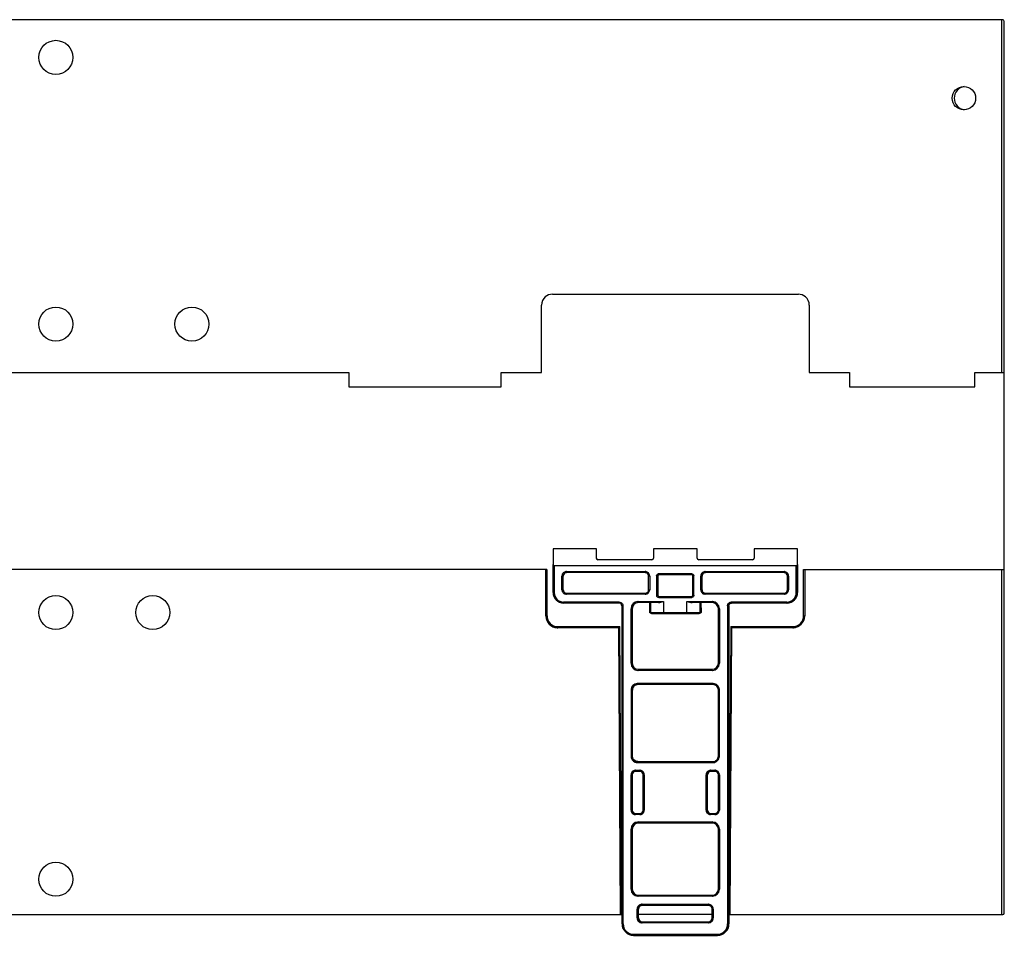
# Model space of a CAD drawing. Header units: millimetres. Extents: x 49 to 400, y 228 to 396.
# Tile 2 of 2: x 219 to 400, y 228 to 396. Entities that reach past the tile are written whole.
import ezdxf

# ---------------------------------------------------------------- set-up
doc = ezdxf.new("R2010")
doc.units = ezdxf.units.MM
doc.header["$LTSCALE"] = 40.81022
doc.layers.get('0').update_dxf_attribs({"linetype": 'CONTINUOUS'})

msp = doc.modelspace()

# ---------------------------------------------------------------- linework, layer by layer
at = {"color": 7}
for p, q in [((399.97, 395.99), (48.54, 395.99)), ((399.77, 395.99), (399.77, 331.16)), ((400.27, 231.87), (400.27, 395.69)), ((317.26, 345.56), (362.44, 345.56)), ((315.26, 331.16), (315.26, 343.56)), ((364.44, 343.56), (364.44, 331.16)), ((168.86, 331.16), (279.85, 331.16)), ((279.85, 331.16), (279.85, 328.57)), ((307.85, 331.16), (315.26, 331.16)), ((307.85, 328.57), (307.85, 331.16)), ((364.44, 331.16), (371.85, 331.16)), ((371.85, 331.16), (371.85, 328.57)), ((394.85, 331.16), (400.27, 331.16)), ((394.85, 328.57), (394.85, 331.16)), ((279.85, 328.57), (307.85, 328.57)), ((371.85, 328.57), (394.85, 328.57)), ((317.4, 298.77), (317.38, 295.92)), ((325.34, 298.77), (317.4, 298.77)), ((325.33, 297.07), (325.34, 298.77)), ((335.84, 298.77), (335.83, 297.07)), ((343.84, 298.77), (335.84, 298.77)), ((343.83, 297.07), (343.84, 298.77)), ((354.34, 298.77), (354.33, 297.07)), ((362.28, 298.77), (354.34, 298.77)), ((362.26, 295.92), (362.28, 298.77)), ((335.53, 296.77), (325.63, 296.77)), ((354.03, 296.77), (344.13, 296.77)), ((316.23, 294.99), (132.45, 294.99)), ((316.03, 286.49), (316.03, 294.99)), ((316.23, 294.99), (316.23, 286.49)), ((316.27, 286.49), (316.27, 294.99)), ((317.38, 290.75), (317.38, 295.92)), ((362.06, 295.65), (317.58, 295.65)), ((317.58, 295.65), (317.58, 290.75)), ((362.06, 290.75), (362.06, 295.65)), ((362.26, 295.92), (362.26, 290.75)), ((362.3, 290.75), (362.3, 295.92)), ((363.4, 294.99), (400.27, 294.99)), ((363.4, 286.49), (363.4, 294.99)), ((363.6, 294.99), (363.6, 286.49)), ((399.77, 294.99), (399.77, 231.57)), ((319.2, 293.77), (319, 293.77)), ((319, 291.27), (319, 293.77)), ((319.2, 293.77), (319.2, 291.27)), ((319.24, 291.27), (319.24, 293.77)), ((319.82, 294.6), (334.32, 294.6)), ((334.32, 294.4), (319.82, 294.4)), ((335.14, 293.77), (334.94, 293.77)), ((334.94, 291.27), (334.94, 293.77)), ((335.14, 293.77), (335.14, 291.27)), ((336.6, 293.8), (336.39, 293.8)), ((336.39, 293.8), (336.39, 290.25)), ((336.6, 293.8), (336.6, 290.25)), ((336.64, 290.25), (336.64, 293.8)), ((336.8, 294), (336.72, 293.99)), ((342.85, 294.2), (336.79, 294.2)), ((342.85, 294), (336.8, 294)), ((343.25, 293.8), (343.05, 293.8)), ((343.05, 290.25), (343.05, 293.8)), ((343.25, 290.25), (343.25, 293.8)), ((344.7, 293.77), (344.5, 293.77)), ((344.5, 291.27), (344.5, 293.77)), ((344.7, 293.77), (344.7, 291.27)), ((344.74, 291.27), (344.74, 293.77)), ((345.32, 294.6), (359.82, 294.6)), ((359.82, 294.4), (345.32, 294.4)), ((360.64, 293.77), (360.44, 293.77)), ((360.44, 291.27), (360.44, 293.77)), ((360.64, 293.77), (360.64, 291.27)), ((319, 291.27), (319.2, 291.27)), ((334.94, 291.27), (335.14, 291.27)), ((344.5, 291.27), (344.7, 291.27)), ((360.44, 291.27), (360.64, 291.27)), ((317.38, 290.75), (317.58, 290.75)), ((319.82, 290.65), (334.32, 290.65)), ((334.32, 290.45), (319.82, 290.45)), ((336.39, 290.25), (336.6, 290.25)), ((336.72, 290.06), (336.8, 290.05)), ((336.79, 289.85), (342.85, 289.85)), ((336.8, 290.05), (342.85, 290.05)), ((343.05, 290.25), (343.25, 290.25)), ((345.32, 290.65), (359.82, 290.65)), ((359.82, 290.45), (345.32, 290.45)), ((362.06, 290.75), (362.26, 290.75)), ((329.52, 289.01), (319.32, 289.01)), ((329.52, 288.81), (319.32, 288.81)), ((330.24, 288.31), (330.06, 288.31)), ((330.06, 229.87), (330.06, 288.31)), ((330.26, 229.87), (330.24, 288.31)), ((331.9, 287.77), (331.7, 287.77)), ((331.7, 277.77), (331.7, 287.77)), ((331.9, 287.77), (331.9, 277.77)), ((333.02, 289.1), (337.69, 289.1)), ((336.73, 288.9), (333.02, 288.9)), ((335.13, 287.1), (335.13, 288.9)), ((335.32, 287.1), (335.32, 288.9)), ((337.69, 289.1), (337.69, 287.1)), ((341.95, 289.1), (346.62, 289.1)), ((341.95, 287.1), (341.95, 289.1)), ((346.62, 288.9), (342.91, 288.9)), ((344.36, 288.9), (344.36, 287.1)), ((344.55, 288.9), (344.56, 287.1)), ((347.94, 287.77), (347.74, 287.77)), ((347.74, 277.77), (347.74, 287.77)), ((347.94, 287.77), (347.94, 277.77)), ((349.44, 288.31), (349.45, 229.87)), ((349.66, 288.31), (349.66, 229.87)), ((350.12, 288.81), (349.93, 288.77)), ((360.32, 289.01), (350.12, 289.01)), ((360.32, 288.81), (350.12, 288.81)), ((316.03, 286.49), (316.23, 286.49)), ((335.13, 287.1), (344.56, 287.1)), ((335.47, 286.9), (344.21, 286.9)), ((363.4, 286.49), (363.6, 286.49)), ((318.23, 284.49), (329.63, 284.49)), ((329.43, 284.29), (318.23, 284.29)), ((329.43, 284.29), (329.7, 231.57)), ((329.9, 231.57), (329.63, 284.49)), ((329.95, 231.57), (329.67, 284.49)), ((350.01, 284.49), (349.73, 231.57)), ((349.93, 231.57), (350.21, 284.29)), ((350.01, 284.49), (361.4, 284.49)), ((361.4, 284.29), (350.21, 284.29)), ((331.7, 277.77), (331.9, 277.77)), ((347.74, 277.77), (347.94, 277.77)), ((333.02, 276.65), (346.62, 276.65)), ((346.62, 276.45), (333.02, 276.45)), ((346.74, 274.04), (332.9, 274.04)), ((346.74, 273.84), (332.9, 273.84)), ((331.7, 272.84), (331.9, 272.84)), ((331.7, 272.84), (331.7, 260.7)), ((331.9, 272.84), (331.9, 260.7)), ((331.94, 260.7), (331.94, 272.84)), ((347.94, 272.84), (347.74, 272.84)), ((347.74, 260.7), (347.74, 272.84)), ((347.94, 260.7), (347.94, 272.84)), ((331.7, 260.7), (331.9, 260.7)), ((347.94, 260.7), (347.74, 260.7)), ((332.52, 259.78), (332.9, 259.71)), ((332.9, 259.71), (346.74, 259.71)), ((332.9, 259.51), (346.74, 259.51)), ((331.9, 257.27), (331.7, 257.27)), ((331.7, 250.77), (331.7, 257.27)), ((331.9, 257.27), (331.9, 250.77)), ((331.94, 250.77), (331.94, 257.27)), ((332.52, 258.1), (333.32, 258.1)), ((333.32, 257.9), (332.52, 257.9)), ((334.14, 257.27), (333.94, 257.27)), ((333.94, 250.77), (333.94, 257.27)), ((334.14, 257.27), (334.14, 250.77)), ((345.7, 257.27), (345.5, 257.27)), ((345.5, 250.77), (345.5, 257.27)), ((345.7, 257.27), (345.7, 250.77)), ((345.74, 250.77), (345.74, 257.27)), ((346.32, 258.1), (347.12, 258.1)), ((347.12, 257.9), (346.32, 257.9)), ((347.94, 257.27), (347.74, 257.27)), ((347.74, 250.77), (347.74, 257.27)), ((347.94, 257.27), (347.94, 250.77)), ((331.7, 250.77), (331.9, 250.77)), ((332.52, 250.15), (333.32, 250.15)), ((333.32, 249.95), (332.52, 249.95)), ((333.94, 250.77), (334.14, 250.77)), ((345.5, 250.77), (345.7, 250.77)), ((346.32, 250.15), (347.12, 250.15)), ((347.12, 249.95), (346.32, 249.95)), ((347.74, 250.77), (347.94, 250.77)), ((333.02, 248.6), (346.62, 248.6)), ((346.62, 248.4), (333.02, 248.4)), ((331.9, 247.27), (331.7, 247.27)), ((331.7, 236.27), (331.7, 247.27)), ((331.9, 247.27), (331.9, 236.27)), ((331.94, 236.27), (331.94, 247.27)), ((347.94, 247.27), (347.74, 247.27)), ((347.74, 236.27), (347.74, 247.27)), ((347.94, 247.27), (347.94, 236.27)), ((331.7, 236.27), (331.9, 236.27)), ((333.02, 235.15), (346.62, 235.15)), ((347.74, 236.27), (347.94, 236.27)), ((346.62, 234.95), (333.02, 234.95)), ((333.72, 233.47), (345.92, 233.47)), ((118.78, 231.57), (329.9, 231.57)), ((330.09, 231.57), (329.95, 231.57)), ((333.02, 232.57), (332.82, 232.57)), ((332.82, 230.97), (332.82, 232.57)), ((333.02, 232.57), (333.02, 230.97)), ((333.06, 230.97), (333.06, 232.57)), ((346.66, 231.57), (333.06, 231.57)), ((345.92, 233.27), (333.72, 233.27)), ((346.82, 232.57), (346.62, 232.57)), ((346.62, 230.97), (346.62, 232.57)), ((346.82, 232.57), (346.82, 230.97)), ((349.73, 231.57), (399.97, 231.57)), ((330.06, 229.87), (330.26, 229.87)), ((332.82, 230.97), (333.02, 230.97)), ((333.72, 230.27), (345.92, 230.27)), ((345.92, 230.07), (333.72, 230.07)), ((346.62, 230.97), (346.82, 230.97)), ((349.45, 229.87), (349.66, 229.87)), ((332.16, 227.97), (347.56, 227.97)), ((332.16, 227.77), (347.56, 227.77))]:
    msp.add_line(p, q, dxfattribs=at)
for centre, radius in [((226.05, 389.07), 3.13), ((392.85, 381.57), 2.15), ((226.05, 340.07), 3.13), ((251.05, 340.07), 3.13), ((226.05, 287.07), 3.13), ((243.85, 287.07), 3.13), ((226.05, 238.07), 3.13)]:
    msp.add_circle(centre, radius, dxfattribs=at)
for centre, radius, start, end in [((399.97, 395.69), 0.3, 0, 90), ((393.21, 381.57), 2.15, 98.6442, 261.3372), ((319.81, 293.77), 0.812, 174.7771, 179.9872), ((319.82, 293.77), 0.621, 89.9833, 180.0189), ((319.86, 293.77), 0.621, 89.9883, 180.0139), ((319.82, 293.78), 0.811, 90.0121, 95.0666), ((334.32, 293.78), 0.812, 84.7108, 89.9869), ((334.32, 293.77), 0.621, 359.9811, 90.0167), ((334.33, 293.77), 0.812, 0.0124, 5.1307), ((336.8, 293.76), 0.445, 97.6851, 107.7379), ((336.81, 293.74), 0.464, 91.6478, 97.7322), ((363.09, 294.2), 20.24, 179.995, 180.2805), ((342.78, 293.79), 0.464, 1.6484, 7.8876), ((345.31, 293.77), 0.812, 174.7771, 179.9872), ((345.32, 293.77), 0.621, 89.9833, 180.0189), ((345.36, 293.77), 0.621, 89.9883, 180.0139), ((345.32, 293.78), 0.811, 90.0121, 95.0666), ((359.82, 293.78), 0.812, 84.7108, 89.9869), ((359.82, 293.77), 0.621, 359.9811, 90.0167), ((359.83, 293.77), 0.812, 0.0124, 5.1307), ((319.81, 291.27), 0.812, 180.0128, 185.2229), ((319.82, 291.27), 0.621, 179.9811, 270.0167), ((319.86, 291.27), 0.621, 179.9861, 270.0117), ((334.32, 291.27), 0.621, 269.9833, 0.0189), ((334.33, 291.27), 0.812, 354.8693, 359.9876), ((345.31, 291.27), 0.812, 180.0128, 185.2229), ((345.32, 291.27), 0.621, 179.9811, 270.0167), ((345.36, 291.27), 0.621, 179.9861, 270.0117), ((359.82, 291.27), 0.621, 269.9833, 0.0189), ((359.83, 291.27), 0.812, 354.8693, 359.9876), ((319.32, 290.75), 1.94, 179.9989, 269.9989), ((319.32, 290.75), 1.74, 180.0019, 269.9959), ((319.82, 291.26), 0.811, 264.9334, 269.9879), ((334.32, 291.26), 0.812, 270.0131, 275.2892), ((336.86, 290.26), 0.464, 181.6469, 187.999), ((357.03, 289.85), 20.24, 179.7187, 180.0042), ((342.83, 290.31), 0.464, 271.6466, 278.1564), ((345.32, 291.26), 0.811, 264.9334, 269.9879), ((359.82, 291.26), 0.812, 270.0131, 275.2892), ((360.32, 290.75), 1.94, 270.0011, 0.0011), ((360.32, 290.75), 1.74, 270.0041, 359.9981), ((360.36, 290.75), 1.94, 270.0041, 359.9981), ((329.52, 288.31), 0.5, 359.9847, 89.9909), ((329.53, 288.24), 0.711, 5.8993, 9.9068), ((333.02, 287.77), 1.32, 93.0606, 176.8455), ((333, 287.77), 1.3, 176.7796, 179.9949), ((333.02, 287.77), 1.12, 90.0011, 180.0011), ((333.04, 287.77), 1.12, 90.0041, 179.9981), ((333.02, 287.8), 1.3, 90.0048, 93.1247), ((346.62, 287.8), 1.3, 86.739, 89.9948), ((346.62, 287.77), 1.12, 359.9989, 89.9989), ((346.62, 287.77), 1.32, 3.0989, 86.8051), ((346.64, 287.77), 1.3, 0.0049, 3.164), ((350.13, 288.3), 0.514, 112.0115, 119.5883), ((318.19, 286.49), 2.16, 179.9987, 181.9197), ((318.22, 286.48), 2.19, 181.8775, 268.1778), ((318.23, 286.49), 2, 179.9931, 270.0064), ((318.27, 286.49), 2, 180.005, 269.9946), ((361.4, 286.49), 2, 269.9935, 0.0068), ((361.41, 286.48), 2.19, 272.8946, 358.1553), ((361.45, 286.49), 2.16, 358.1143, 0.0015), ((318.23, 286.44), 2.16, 268.1377, 270.0016), ((361.4, 286.45), 2.16, 270.0012, 272.9555), ((333, 277.77), 1.3, 180.0051, 183.2204), ((333.02, 277.77), 1.32, 183.1545, 266.9394), ((333.02, 277.77), 1.12, 179.9989, 269.9989), ((333.04, 277.77), 1.12, 180.0019, 269.9959), ((346.62, 277.77), 1.12, 270.0011, 0.0011), ((346.62, 277.77), 1.32, 273.1949, 356.9011), ((346.64, 277.77), 1.3, 356.836, 359.9951), ((333.02, 277.75), 1.3, 266.8753, 269.9952), ((346.62, 277.75), 1.3, 270.0052, 273.261), ((332.9, 272.84), 1.2, 93.3338, 176.5574), ((332.9, 272.84), 0.997, 89.9478, 180.0545), ((332.94, 272.84), 0.997, 89.9202, 180.0977), ((332.9, 272.86), 1.18, 89.9593, 93.4127), ((346.74, 272.86), 1.18, 86.4449, 90.0487), ((346.75, 272.84), 0.997, 359.9422, 90.0509), ((332.88, 272.84), 1.18, 176.4922, 180.0511), ((346.76, 272.84), 1.18, 359.9595, 3.4566), ((332.88, 260.7), 1.18, 180.0066, 248.0239), ((332.9, 260.7), 0.996, 179.992, 248.0515), ((346.75, 260.7), 0.997, 269.9478, 0.0643), ((346.76, 260.7), 1.18, 356.5498, 0.0417), ((332.9, 260.69), 1.19, 266.5756, 269.9868), ((346.74, 260.69), 1.18, 269.9599, 273.5629), ((332.51, 257.27), 0.812, 174.7771, 179.9872), ((332.52, 257.27), 0.621, 89.9833, 180.0189), ((332.56, 257.27), 0.621, 89.9883, 180.0139), ((332.52, 257.28), 0.811, 90.0121, 95.0666), ((333.32, 257.28), 0.812, 84.7108, 89.9869), ((333.32, 257.27), 0.621, 359.9811, 90.0167), ((333.33, 257.27), 0.812, 0.0124, 5.1307), ((346.31, 257.27), 0.812, 174.7771, 179.9872), ((346.32, 257.27), 0.621, 89.9833, 180.0189), ((346.36, 257.27), 0.621, 89.9883, 180.0139), ((346.32, 257.28), 0.811, 90.0121, 95.0666), ((347.12, 257.28), 0.812, 84.7108, 89.9869), ((347.12, 257.27), 0.621, 359.9811, 90.0167), ((347.13, 257.27), 0.812, 0.0124, 5.1307), ((332.51, 250.77), 0.812, 180.0128, 185.2229), ((332.52, 250.77), 0.621, 179.9811, 270.0167), ((332.56, 250.77), 0.621, 179.9861, 270.0117), ((332.52, 250.76), 0.811, 264.9334, 269.9879), ((333.32, 250.77), 0.621, 269.9833, 0.0189), ((333.32, 250.76), 0.812, 270.0131, 275.2892), ((333.33, 250.77), 0.812, 354.8693, 359.9876), ((346.31, 250.77), 0.812, 180.0128, 185.2229), ((346.32, 250.77), 0.621, 179.9811, 270.0167), ((346.36, 250.77), 0.621, 179.9861, 270.0117), ((346.32, 250.76), 0.811, 264.9334, 269.9879), ((347.12, 250.77), 0.621, 269.9833, 0.0189), ((347.12, 250.76), 0.812, 270.0131, 275.2892), ((347.13, 250.77), 0.812, 354.8693, 359.9876), ((333.02, 247.27), 1.32, 93.0606, 176.8455), ((333.02, 247.27), 1.12, 90.0011, 180.0011), ((333.06, 247.27), 1.12, 90.0041, 179.9981), ((333.02, 247.3), 1.3, 90.0048, 93.1247), ((346.62, 247.3), 1.3, 86.739, 89.9948), ((346.62, 247.27), 1.12, 359.9989, 89.9989), ((346.62, 247.27), 1.32, 3.0989, 86.8051), ((333, 247.27), 1.3, 176.7796, 179.9949), ((346.64, 247.27), 1.3, 0.0049, 3.164), ((333, 236.27), 1.3, 180.0051, 183.2204), ((333.02, 236.27), 1.32, 183.1545, 266.9394), ((333.02, 236.27), 1.12, 179.9989, 269.9989), ((333.06, 236.27), 1.12, 180.0019, 269.9959), ((346.62, 236.27), 1.12, 270.0011, 0.0011), ((346.62, 236.27), 1.32, 273.1949, 356.9011), ((346.64, 236.27), 1.3, 356.836, 359.9951), ((333.02, 236.25), 1.3, 266.8753, 269.9952), ((333.72, 232.59), 0.888, 90.0101, 94.6142), ((345.92, 232.59), 0.889, 85.1834, 89.989), ((346.62, 236.25), 1.3, 270.0052, 273.261), ((333.71, 232.57), 0.889, 175.2437, 179.9893), ((333.72, 232.57), 0.7, 90.0011, 180.0011), ((333.76, 232.57), 0.7, 90.0041, 179.9981), ((345.92, 232.57), 0.7, 359.9989, 89.9989), ((345.93, 232.57), 0.889, 0.0104, 4.6725), ((399.97, 231.87), 0.3, 270, 360), ((332.16, 229.87), 2.1, 179.9989, 269.9989), ((332.16, 229.87), 1.9, 180.0019, 269.9959), ((333.71, 230.97), 0.889, 180.0107, 184.7563), ((333.72, 230.97), 0.7, 179.9989, 269.9989), ((333.76, 230.97), 0.7, 180.0019, 269.9959), ((333.72, 230.96), 0.888, 265.3858, 269.9899), ((345.92, 230.97), 0.7, 270.0011, 0.0011), ((345.92, 230.96), 0.889, 270.011, 274.8166), ((345.93, 230.97), 0.889, 355.3275, 359.9896), ((347.56, 229.87), 2.1, 270.0011, 0.0011), ((347.55, 229.87), 1.9, 270.0041, 359.9981), ((347.59, 229.87), 2.1, 270.0011, 0.0011)]:
    msp.add_arc(centre, radius, start, end, dxfattribs=at)
for centre, major_axis, ratio, start_param, end_param in [((325.63, 297.07), (0.213, 0.213), 0.993595, -3.93156, -2.360764), ((335.53, 297.07), (0.213, 0.213), 0.993595, -2.360764, -0.789968), ((344.13, 297.07), (0.213, 0.213), 0.993595, -3.93156, -2.360764), ((354.03, 297.07), (0.213, 0.213), 0.993595, -2.360764, -0.789968), ((317.58, 295.92), (0.004, 0.272), 0.736213, -4.702059, -3.131263), ((362.06, 295.92), (0.004, 0.272), 0.736213, -3.131263, -1.560467)]:
    msp.add_ellipse(centre, major_axis=major_axis, ratio=ratio, start_param=start_param, end_param=end_param, dxfattribs=at)
for points in [[(317.26, 345.56), (316.78, 345.56), (316.3, 345.38), (315.94, 345.06)], [(363.76, 345.06), (363.4, 345.38), (362.92, 345.56), (362.44, 345.56)], [(315.94, 345.06), (315.52, 344.69), (315.26, 344.13), (315.26, 343.56)], [(364.44, 343.56), (364.44, 344.13), (364.18, 344.69), (363.76, 345.06)], [(319.24, 294.35), (319.11, 294.22), (319.02, 294.03), (319, 293.85)], [(319.75, 294.59), (319.56, 294.58), (319.37, 294.49), (319.24, 294.35)], [(334.9, 294.35), (334.77, 294.49), (334.58, 294.57), (334.4, 294.59)], [(335.14, 293.85), (335.12, 294.03), (335.03, 294.22), (334.9, 294.35)], [(336.6, 294.15), (336.62, 294.16), (336.64, 294.17), (336.67, 294.18)], [(336.62, 293.9), (336.61, 293.87), (336.6, 293.83), (336.6, 293.8)], [(336.72, 293.98), (336.68, 293.97), (336.65, 293.94), (336.62, 293.9)], [(336.64, 293.8), (336.63, 293.86), (336.67, 293.94), (336.73, 293.97)], [(343.19, 294), (343.22, 293.95), (343.23, 293.9), (343.24, 293.85)], [(344.74, 294.35), (344.61, 294.22), (344.52, 294.03), (344.5, 293.85)], [(345.25, 294.59), (345.06, 294.58), (344.87, 294.49), (344.74, 294.35)], [(360.4, 294.35), (360.27, 294.49), (360.08, 294.57), (359.89, 294.59)], [(360.64, 293.85), (360.62, 294.03), (360.53, 294.22), (360.4, 294.35)], [(319, 291.2), (319.02, 291.01), (319.11, 290.83), (319.24, 290.69)], [(334.9, 290.69), (335.03, 290.83), (335.12, 291.02), (335.14, 291.2)], [(344.5, 291.2), (344.52, 291.01), (344.61, 290.83), (344.74, 290.69)], [(360.4, 290.69), (360.53, 290.83), (360.62, 291.02), (360.64, 291.2)], [(319.24, 290.69), (319.37, 290.56), (319.56, 290.47), (319.75, 290.46)], [(334.4, 290.46), (334.58, 290.47), (334.77, 290.56), (334.9, 290.69)], [(336.45, 290.05), (336.42, 290.09), (336.41, 290.15), (336.4, 290.2)], [(336.6, 290.25), (336.6, 290.17), (336.65, 290.09), (336.72, 290.06)], [(336.66, 290.14), (336.65, 290.17), (336.63, 290.21), (336.64, 290.25)], [(336.83, 290.05), (336.77, 290.05), (336.7, 290.09), (336.66, 290.14)], [(343.04, 289.9), (343, 289.88), (342.95, 289.86), (342.9, 289.85)], [(344.74, 290.69), (344.87, 290.56), (345.06, 290.47), (345.25, 290.46)], [(359.89, 290.46), (360.08, 290.47), (360.27, 290.56), (360.4, 290.69)], [(329.52, 289.01), (329.62, 289.01), (329.73, 288.98), (329.83, 288.94)], [(330.19, 288.51), (330.21, 288.46), (330.22, 288.41), (330.23, 288.36)], [(349.48, 288.59), (349.56, 288.76), (349.72, 288.91), (349.89, 288.97)], [(349.89, 288.97), (349.97, 289), (350.04, 289.01), (350.12, 289.01)], [(349.94, 288.76), (350.01, 288.79), (350.08, 288.81), (350.16, 288.81)], [(335.23, 287), (335.19, 287.03), (335.16, 287.06), (335.13, 287.1)], [(335.31, 286.94), (335.28, 286.96), (335.25, 286.98), (335.23, 287)], [(335.47, 286.9), (335.42, 286.9), (335.36, 286.91), (335.31, 286.94)], [(344.41, 286.97), (344.35, 286.92), (344.28, 286.9), (344.21, 286.9)], [(344.56, 287.1), (344.51, 287.05), (344.46, 287), (344.41, 286.97)], [(347.59, 273.69), (347.39, 273.89), (347.1, 274.02), (346.82, 274.04)], [(347.94, 272.91), (347.92, 273.19), (347.79, 273.49), (347.59, 273.69)], [(332.23, 260), (332.05, 260.18), (331.94, 260.45), (331.94, 260.7)], [(347.59, 259.86), (347.79, 260.06), (347.92, 260.35), (347.94, 260.63)], [(332.94, 259.71), (332.68, 259.71), (332.41, 259.82), (332.23, 260)], [(332.45, 259.59), (332.57, 259.54), (332.7, 259.52), (332.83, 259.51)], [(346.82, 259.51), (347.1, 259.53), (347.39, 259.66), (347.59, 259.86)], [(331.94, 257.85), (331.81, 257.72), (331.72, 257.53), (331.7, 257.35)], [(332.45, 258.09), (332.26, 258.08), (332.07, 257.99), (331.94, 257.85)], [(333.9, 257.85), (333.77, 257.99), (333.58, 258.07), (333.4, 258.09)], [(334.14, 257.35), (334.12, 257.53), (334.03, 257.72), (333.9, 257.85)], [(345.74, 257.85), (345.61, 257.72), (345.52, 257.53), (345.5, 257.35)], [(346.25, 258.09), (346.06, 258.08), (345.87, 257.99), (345.74, 257.85)], [(347.7, 257.85), (347.57, 257.99), (347.38, 258.07), (347.19, 258.09)], [(347.94, 257.35), (347.92, 257.53), (347.83, 257.72), (347.7, 257.85)], [(331.7, 250.7), (331.72, 250.51), (331.81, 250.33), (331.94, 250.19)], [(331.94, 250.19), (332.07, 250.06), (332.26, 249.97), (332.45, 249.96)], [(333.4, 249.96), (333.58, 249.97), (333.77, 250.06), (333.9, 250.19)], [(333.9, 250.19), (334.03, 250.33), (334.12, 250.52), (334.14, 250.7)], [(345.5, 250.7), (345.52, 250.51), (345.61, 250.33), (345.74, 250.19)], [(345.74, 250.19), (345.87, 250.06), (346.06, 249.97), (346.25, 249.96)], [(347.19, 249.96), (347.38, 249.97), (347.57, 250.06), (347.7, 250.19)], [(347.7, 250.19), (347.83, 250.33), (347.92, 250.52), (347.94, 250.7)], [(333.65, 233.47), (333.44, 233.45), (333.23, 233.36), (333.08, 233.21)], [(346.56, 233.21), (346.41, 233.36), (346.2, 233.45), (345.99, 233.47)], [(333.08, 233.21), (332.94, 233.06), (332.84, 232.85), (332.82, 232.65)], [(346.82, 232.65), (346.8, 232.85), (346.7, 233.06), (346.56, 233.21)], [(332.82, 230.9), (332.84, 230.69), (332.94, 230.48), (333.08, 230.34)], [(333.08, 230.34), (333.23, 230.19), (333.44, 230.09), (333.65, 230.08)], [(345.99, 230.08), (346.2, 230.09), (346.41, 230.19), (346.56, 230.34)], [(346.56, 230.34), (346.7, 230.48), (346.8, 230.7), (346.82, 230.9)]]:
    msp.add_open_spline(points, degree=3, dxfattribs=at)
for points, knots in [([(319.82, 294.6), (319.82, 294.57), (319.82, 294.52), (319.82, 294.46), (319.83, 294.43), (319.82, 294.4), (319.82, 294.4)], [0, 0, 0, 0, 0.382149, 0.707135, 0.923639, 1, 1, 1, 1]), ([(334.32, 294.4), (334.32, 294.4), (334.33, 294.43), (334.32, 294.46), (334.32, 294.52), (334.32, 294.57), (334.32, 294.6)], [0, 0, 0, 0, 0.076361, 0.292865, 0.617851, 1, 1, 1, 1]), ([(336.39, 293.8), (336.4, 293.87), (336.43, 294.01), (336.54, 294.11), (336.6, 294.15)], [0, 0, 0, 0, 0.50011, 1, 1, 1, 1]), ([(336.79, 294.2), (336.79, 294.18), (336.8, 294.13), (336.79, 294.06), (336.8, 294.03), (336.79, 294), (336.8, 294)], [0, 0, 0, 0, 0.370255, 0.707046, 0.925144, 1, 1, 1, 1]), ([(342.85, 294.2), (342.92, 294.2), (343.06, 294.16), (343.16, 294.06), (343.19, 294)], [0, 0, 0, 0, 0.500101, 1, 1, 1, 1]), ([(342.85, 294), (342.85, 294), (342.85, 294.01), (342.85, 294.03), (342.85, 294.06), (342.85, 294.09), (342.85, 294.1)], [0, 0, 0, 0, 0.065801, 0.259239, 0.574981, 1, 1, 1, 1]), ([(343.05, 293.8), (343.05, 293.85), (343, 293.95), (342.9, 294), (342.85, 294)], [0, 0, 0, 0, 0.500263, 1, 1, 1, 1]), ([(345.32, 294.6), (345.32, 294.57), (345.32, 294.52), (345.32, 294.46), (345.33, 294.43), (345.32, 294.4), (345.32, 294.4)], [0, 0, 0, 0, 0.382149, 0.707135, 0.923639, 1, 1, 1, 1]), ([(359.82, 294.4), (359.82, 294.4), (359.83, 294.43), (359.82, 294.46), (359.82, 294.52), (359.82, 294.57), (359.82, 294.6)], [0, 0, 0, 0, 0.076361, 0.292865, 0.617851, 1, 1, 1, 1]), ([(319.82, 290.65), (319.82, 290.65), (319.83, 290.62), (319.82, 290.59), (319.82, 290.52), (319.82, 290.48), (319.82, 290.45)], [0, 0, 0, 0, 0.076361, 0.292865, 0.617851, 1, 1, 1, 1]), ([(334.32, 290.45), (334.32, 290.48), (334.32, 290.52), (334.32, 290.59), (334.33, 290.62), (334.32, 290.65), (334.32, 290.65)], [0, 0, 0, 0, 0.382149, 0.707135, 0.923639, 1, 1, 1, 1]), ([(336.79, 289.85), (336.72, 289.85), (336.58, 289.88), (336.48, 289.99), (336.45, 290.05)], [0, 0, 0, 0, 0.500101, 1, 1, 1, 1]), ([(336.8, 290.05), (336.79, 290.05), (336.8, 290.03), (336.79, 290.02), (336.8, 289.99), (336.79, 289.96), (336.79, 289.95)], [0, 0, 0, 0, 0.065801, 0.259239, 0.574981, 1, 1, 1, 1]), ([(342.85, 289.85), (342.85, 289.87), (342.85, 289.92), (342.84, 289.99), (342.85, 290.02), (342.84, 290.05), (342.85, 290.05)], [0, 0, 0, 0, 0.370255, 0.707046, 0.925144, 1, 1, 1, 1]), ([(342.85, 290.05), (342.9, 290.05), (343, 290.1), (343.05, 290.2), (343.05, 290.25)], [0, 0, 0, 0, 0.50025, 1, 1, 1, 1]), ([(343.25, 290.25), (343.24, 290.18), (343.21, 290.04), (343.11, 289.93), (343.04, 289.9)], [0, 0, 0, 0, 0.50011, 1, 1, 1, 1]), ([(345.32, 290.65), (345.32, 290.65), (345.33, 290.62), (345.32, 290.59), (345.32, 290.52), (345.32, 290.48), (345.32, 290.45)], [0, 0, 0, 0, 0.076361, 0.292865, 0.617851, 1, 1, 1, 1]), ([(359.82, 290.45), (359.82, 290.48), (359.82, 290.52), (359.82, 290.59), (359.83, 290.62), (359.82, 290.65), (359.82, 290.65)], [0, 0, 0, 0, 0.382149, 0.707135, 0.923639, 1, 1, 1, 1]), ([(319.32, 289.01), (319.32, 288.98), (319.32, 288.94), (319.32, 288.87), (319.33, 288.84), (319.32, 288.81), (319.32, 288.81)], [0, 0, 0, 0, 0.382149, 0.707135, 0.923639, 1, 1, 1, 1]), ([(329.52, 288.81), (329.52, 288.81), (329.53, 288.84), (329.52, 288.87), (329.52, 288.94), (329.52, 288.98), (329.52, 289.01)], [0, 0, 0, 0, 0.074855, 0.292951, 0.629743, 1, 1, 1, 1]), ([(329.83, 288.94), (329.91, 288.9), (330.07, 288.78), (330.16, 288.6), (330.19, 288.51)], [0, 0, 0, 0, 0.500067, 1, 1, 1, 1]), ([(333.02, 289.1), (333.02, 289.07), (333.02, 289.02), (333.02, 288.96), (333.03, 288.93), (333.02, 288.9), (333.02, 288.9)], [0, 0, 0, 0, 0.382149, 0.707135, 0.923639, 1, 1, 1, 1]), ([(336.73, 288.9), (336.89, 288.9), (337.21, 288.96), (337.53, 289.05), (337.69, 289.1)], [0, 0, 0, 0, 0.488639, 1, 1, 1, 1]), ([(341.95, 289.1), (342.11, 289.05), (342.43, 288.96), (342.75, 288.9), (342.91, 288.9)], [0, 0, 0, 0, 0.510418, 1, 1, 1, 1]), ([(346.62, 288.9), (346.62, 288.9), (346.63, 288.93), (346.62, 288.96), (346.62, 289.02), (346.62, 289.07), (346.62, 289.1)], [0, 0, 0, 0, 0.076361, 0.292865, 0.617851, 1, 1, 1, 1]), ([(349.44, 288.31), (349.42, 288.35), (349.43, 288.46), (349.46, 288.55), (349.48, 288.59)], [0, 0, 0, 0, 0.495586, 1, 1, 1, 1]), ([(349.66, 288.31), (349.64, 288.31), (349.56, 288.31), (349.49, 288.31), (349.44, 288.31)], [0, 0, 0, 0, 0.301428, 1, 1, 1, 1]), ([(349.87, 288.74), (349.8, 288.7), (349.67, 288.57), (349.62, 288.4), (349.62, 288.31)], [0, 0, 0, 0, 0.500443, 1, 1, 1, 1]), ([(349.66, 288.31), (349.66, 288.4), (349.71, 288.59), (349.86, 288.72), (349.94, 288.76)], [0, 0, 0, 0, 0.500051, 1, 1, 1, 1]), ([(350.12, 289.01), (350.12, 288.98), (350.12, 288.94), (350.12, 288.87), (350.13, 288.84), (350.12, 288.81), (350.12, 288.81)], [0, 0, 0, 0, 0.370259, 0.70705, 0.925146, 1, 1, 1, 1]), ([(360.32, 288.81), (360.32, 288.81), (360.33, 288.84), (360.32, 288.87), (360.32, 288.94), (360.32, 288.98), (360.32, 289.01)], [0, 0, 0, 0, 0.076361, 0.292865, 0.617851, 1, 1, 1, 1]), ([(335.32, 287.1), (335.32, 287.04), (335.36, 286.94), (335.47, 286.9), (335.52, 286.9)], [0, 0, 0, 0, 0.501422, 1, 1, 1, 1]), ([(337.69, 287.1), (337.69, 287.07), (337.69, 287.02), (337.68, 286.96), (337.7, 286.93), (337.68, 286.9), (337.69, 286.9)], [0, 0, 0, 0, 0.382149, 0.707135, 0.923639, 1, 1, 1, 1]), ([(341.95, 286.9), (341.95, 286.9), (341.96, 286.93), (341.95, 286.96), (341.95, 287.02), (341.95, 287.07), (341.95, 287.1)], [0, 0, 0, 0, 0.076361, 0.292865, 0.617851, 1, 1, 1, 1]), ([(344.16, 286.9), (344.21, 286.9), (344.31, 286.94), (344.36, 287.04), (344.36, 287.1)], [0, 0, 0, 0, 0.49862, 1, 1, 1, 1]), ([(318.23, 284.49), (318.23, 284.49), (318.24, 284.46), (318.23, 284.42), (318.23, 284.36), (318.23, 284.31), (318.23, 284.29)], [0, 0, 0, 0, 0.076361, 0.292865, 0.617851, 1, 1, 1, 1]), ([(329.63, 284.49), (329.62, 284.49), (329.62, 284.48), (329.59, 284.46), (329.55, 284.41), (329.49, 284.35), (329.45, 284.31), (329.43, 284.29)], [0, 0, 0, 0, 0.030137, 0.108697, 0.35739, 0.668981, 1, 1, 1, 1]), ([(350.01, 284.49), (350.01, 284.49), (350.02, 284.47), (350.03, 284.46), (350.09, 284.41), (350.14, 284.35), (350.18, 284.31), (350.21, 284.29)], [0, 0, 0, 0, 0.028361, 0.105724, 0.353801, 0.666578, 1, 1, 1, 1]), ([(361.4, 284.29), (361.4, 284.31), (361.4, 284.36), (361.4, 284.42), (361.41, 284.46), (361.4, 284.49), (361.4, 284.49)], [0, 0, 0, 0, 0.382149, 0.707135, 0.923639, 1, 1, 1, 1]), ([(333.02, 276.65), (333.02, 276.65), (333.03, 276.62), (333.02, 276.59), (333.02, 276.52), (333.02, 276.48), (333.02, 276.45)], [0, 0, 0, 0, 0.076361, 0.292865, 0.617851, 1, 1, 1, 1]), ([(346.62, 276.45), (346.62, 276.48), (346.62, 276.52), (346.62, 276.59), (346.63, 276.62), (346.62, 276.65), (346.62, 276.65)], [0, 0, 0, 0, 0.382149, 0.707135, 0.923639, 1, 1, 1, 1]), ([(332.9, 274.04), (332.9, 274.01), (332.9, 273.97), (332.89, 273.9), (332.9, 273.87), (332.89, 273.84), (332.9, 273.84)], [0, 0, 0, 0, 0.382148, 0.707134, 0.923639, 1, 1, 1, 1]), ([(346.74, 274.04), (346.74, 274.01), (346.74, 273.97), (346.74, 273.9), (346.75, 273.87), (346.74, 273.84), (346.74, 273.84)], [0, 0, 0, 0, 0.382147, 0.707132, 0.923637, 1, 1, 1, 1]), ([(332.9, 259.71), (332.89, 259.71), (332.91, 259.67), (332.89, 259.64), (332.9, 259.58), (332.9, 259.53), (332.9, 259.51)], [0, 0, 0, 0, 0.074856, 0.292955, 0.629747, 1, 1, 1, 1]), ([(346.74, 259.51), (346.74, 259.53), (346.74, 259.58), (346.74, 259.64), (346.75, 259.67), (346.74, 259.71), (346.74, 259.71)], [0, 0, 0, 0, 0.382149, 0.707135, 0.923639, 1, 1, 1, 1]), ([(332.52, 258.1), (332.52, 258.07), (332.52, 258.02), (332.52, 257.96), (332.53, 257.93), (332.52, 257.9), (332.52, 257.9)], [0, 0, 0, 0, 0.382149, 0.707135, 0.923639, 1, 1, 1, 1]), ([(333.32, 257.9), (333.32, 257.9), (333.33, 257.93), (333.32, 257.96), (333.32, 258.02), (333.32, 258.07), (333.32, 258.1)], [0, 0, 0, 0, 0.076361, 0.292865, 0.617851, 1, 1, 1, 1]), ([(346.32, 258.1), (346.32, 258.07), (346.32, 258.02), (346.32, 257.96), (346.33, 257.93), (346.32, 257.9), (346.32, 257.9)], [0, 0, 0, 0, 0.382149, 0.707135, 0.923639, 1, 1, 1, 1]), ([(347.12, 257.9), (347.12, 257.9), (347.13, 257.93), (347.12, 257.96), (347.12, 258.02), (347.12, 258.07), (347.12, 258.1)], [0, 0, 0, 0, 0.076361, 0.292865, 0.617851, 1, 1, 1, 1]), ([(332.52, 250.15), (332.52, 250.15), (332.53, 250.12), (332.52, 250.09), (332.52, 250.02), (332.52, 249.98), (332.52, 249.95)], [0, 0, 0, 0, 0.076361, 0.292865, 0.617851, 1, 1, 1, 1]), ([(333.32, 249.95), (333.32, 249.98), (333.32, 250.02), (333.32, 250.09), (333.33, 250.12), (333.32, 250.15), (333.32, 250.15)], [0, 0, 0, 0, 0.382149, 0.707135, 0.923639, 1, 1, 1, 1]), ([(346.32, 250.15), (346.32, 250.15), (346.33, 250.12), (346.32, 250.09), (346.32, 250.02), (346.32, 249.98), (346.32, 249.95)], [0, 0, 0, 0, 0.076361, 0.292865, 0.617851, 1, 1, 1, 1]), ([(347.12, 249.95), (347.12, 249.98), (347.12, 250.02), (347.12, 250.09), (347.13, 250.12), (347.12, 250.15), (347.12, 250.15)], [0, 0, 0, 0, 0.382149, 0.707135, 0.923639, 1, 1, 1, 1]), ([(333.02, 248.6), (333.02, 248.57), (333.02, 248.52), (333.02, 248.46), (333.03, 248.43), (333.02, 248.4), (333.02, 248.4)], [0, 0, 0, 0, 0.382149, 0.707135, 0.923639, 1, 1, 1, 1]), ([(346.62, 248.4), (346.62, 248.4), (346.63, 248.43), (346.62, 248.46), (346.62, 248.52), (346.62, 248.57), (346.62, 248.6)], [0, 0, 0, 0, 0.076361, 0.292865, 0.617851, 1, 1, 1, 1]), ([(333.02, 235.15), (333.02, 235.15), (333.03, 235.12), (333.02, 235.09), (333.02, 235.02), (333.02, 234.98), (333.02, 234.95)], [0, 0, 0, 0, 0.076361, 0.292865, 0.617851, 1, 1, 1, 1]), ([(346.62, 234.95), (346.62, 234.98), (346.62, 235.02), (346.62, 235.09), (346.63, 235.12), (346.62, 235.15), (346.62, 235.15)], [0, 0, 0, 0, 0.382149, 0.707135, 0.923639, 1, 1, 1, 1]), ([(333.72, 233.47), (333.72, 233.45), (333.72, 233.4), (333.72, 233.34), (333.73, 233.31), (333.72, 233.27), (333.72, 233.27)], [0, 0, 0, 0, 0.382149, 0.707135, 0.923639, 1, 1, 1, 1]), ([(345.92, 233.27), (345.92, 233.27), (345.93, 233.31), (345.92, 233.34), (345.92, 233.4), (345.92, 233.45), (345.92, 233.47)], [0, 0, 0, 0, 0.076361, 0.292865, 0.617851, 1, 1, 1, 1]), ([(333.72, 230.27), (333.72, 230.27), (333.73, 230.24), (333.72, 230.21), (333.72, 230.15), (333.72, 230.1), (333.72, 230.07)], [0, 0, 0, 0, 0.076361, 0.292865, 0.617851, 1, 1, 1, 1]), ([(345.92, 230.07), (345.92, 230.1), (345.92, 230.15), (345.92, 230.21), (345.93, 230.24), (345.92, 230.27), (345.92, 230.27)], [0, 0, 0, 0, 0.382149, 0.707135, 0.923639, 1, 1, 1, 1]), ([(332.16, 227.97), (332.16, 227.95), (332.16, 227.9), (332.15, 227.84), (332.16, 227.81), (332.15, 227.77), (332.16, 227.77)], [0, 0, 0, 0, 0.382149, 0.707135, 0.923639, 1, 1, 1, 1]), ([(347.56, 227.77), (347.55, 227.77), (347.56, 227.81), (347.55, 227.84), (347.56, 227.9), (347.56, 227.95), (347.56, 227.97)], [0, 0, 0, 0, 0.076361, 0.292865, 0.617851, 1, 1, 1, 1])]:
    msp.add_open_spline(points, degree=3, knots=knots, dxfattribs=at)

doc.saveas('drawing.dxf')
